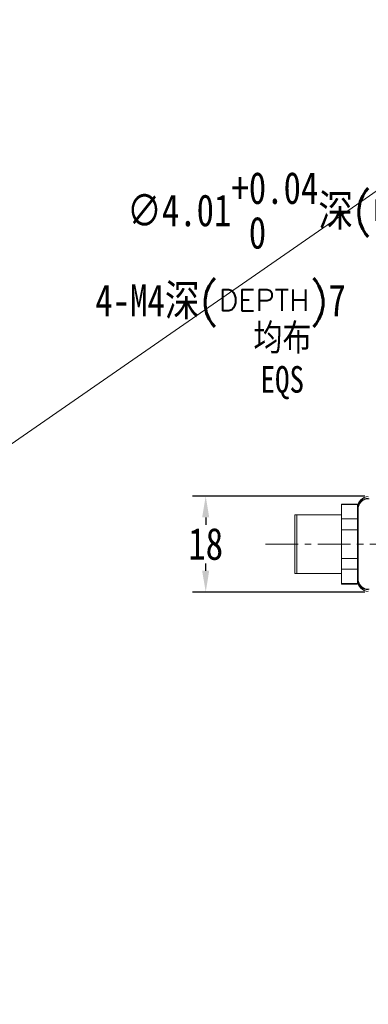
# Model space of a CAD drawing. Extents: x 695 to 3294, y -288 to 575.
# Tile 14 of 83: x 1115 to 1180, y -103 to 81. Entities that reach past the tile are written whole.
import ezdxf

# ---------------------------------------------------------------- set-up
doc = ezdxf.new("R2010")
doc.units = 0
doc.header["$LTSCALE"] = 16.335
doc.header["$PDMODE"] = 3
doc.header["$PDSIZE"] = 4
doc.linetypes.add('CENTER', pattern=[0.6, 0.375, -0.075, 0.075, -0.075])
doc.layers.get('Defpoints').update_dxf_attribs({"linetype": 'CONTINUOUS'})
for name, color, linetype, lineweight in [('7_ALL_FEATURES', 7, 'CONTINUOUS', 15), ('dim', 3, 'CONTINUOUS', 13), ('中心', 6, 'CENTER', 13)]:
    doc.layers.add(name, color=color, linetype=linetype, lineweight=lineweight)
doc.layers.add('标注线', color=3, linetype='CONTINUOUS')
doc.styles.get("Standard").update_dxf_attribs({"font": 'txt', "width": 0.8})
doc.dimstyles.get("Standard").update_dxf_attribs({"dimtxt": 3, "dimasz": 3, "dimexe": 2.5, "dimexo": 0.5, "dimtad": 1, "dimdsep": 46, "dimtxsty": 'Standard', "dimcen": 0.09, "dimadec": 0, "dimazin": 0, "dimtol": 1, "dimtp": 0.01, "dimtm": 0.01, "dimtfac": 1, "dimtofl": 0, "dimtmove": 0, "dimatfit": 3, "dimfxl": 1, "dimtolj": 1, "dimarcsym": 0})

# ---------------------------------------------------------------- blocks, each defined once
blk = doc.blocks.new('*D7')
at = {"layer": 'Defpoints', "color": 0, "transparency": 16777216}
for p in [(1179.9, -8.02), (1149.56, -26.03), (1179.9, -26.03)]:
    blk.add_point(p, dxfattribs=at)
at = {"layer": 'dim', "color": 0, "lineweight": -2, "transparency": 16777216}
for p, q in [((1179.4, -8.02), (1147.06, -8.02)), ((1149.56, -12.02), (1149.56, -13.4)), ((1149.56, -22.03), (1149.56, -20.65)), ((1179.4, -26.03), (1147.06, -26.03))]:
    blk.add_line(p, q, dxfattribs=at)
at = {"layer": 'dim', "color": 0, "transparency": 16777216}
for points in [[(1148.89, -12.02), (1150.22, -12.02), (1149.56, -8.02)], [(1148.89, -22.03), (1150.22, -22.03), (1149.56, -26.03)]]:
    blk.add_solid(points, dxfattribs=at)
at = {"layer": 'dim', "color": 0, "transparency": 16777216, "insert": (1149.56, -17.02), "char_height": 6, "attachment_point": 5}
blk.add_mtext('\\A1;18', dxfattribs=at)
blk = doc.blocks.new('*D12')
at = {"layer": 'Defpoints', "color": 0, "transparency": 16777216}
for p in [(1196.63, 18.23), (1199.65, 15.61)]:
    blk.add_point(p, dxfattribs=at)
at = {"layer": 'dim', "color": 0, "lineweight": -2, "transparency": 16777216}
for p, q in [((1181.61, 27.78), (1185.61, 27.78)), ((1185.61, 27.78), (1193.61, 20.85)), ((1197.64, 16.92), (1198.64, 16.92)), ((1198.14, 16.42), (1198.14, 17.42))]:
    blk.add_line(p, q, dxfattribs=at)
at = {"layer": 'dim', "color": 0, "transparency": 16777216}
blk.add_solid([(1194.04, 21.35), (1193.17, 20.35), (1196.63, 18.23)], dxfattribs=at)
at = {"layer": 'dim', "color": 0, "transparency": 16777216, "insert": (1152.35, 27.78), "char_height": 6, "attachment_point": 5}
blk.add_mtext('\\A1;4-M4{\\fSimSun|b0|i0|c134|p2;深\\Ftxt,gbcbig|c134;\\W1;(\\H0.66667x;DEPTH\\H1.49999x;)}7', dxfattribs=at)
blk = doc.blocks.new('*D13')
at = {"layer": 'Defpoints', "color": 0, "transparency": 16777216}
for p in [(1230.58, 29.31), (1233.58, 26.64)]:
    blk.add_point(p, dxfattribs=at)
at = {"layer": 'dim', "color": 0, "lineweight": -2, "transparency": 16777216}
for p, q in [((1208.19, 45.68), (1212.19, 45.68)), ((1212.19, 45.68), (1227.59, 31.97)), ((1231.58, 27.98), (1232.58, 27.98)), ((1232.08, 27.48), (1232.08, 28.48))]:
    blk.add_line(p, q, dxfattribs=at)
at = {"layer": 'dim', "color": 0, "transparency": 16777216}
blk.add_solid([(1228.04, 32.47), (1227.15, 31.47), (1230.58, 29.31)], dxfattribs=at)
at = {"layer": 'dim', "color": 0, "transparency": 16777216, "insert": (1169.74, 45.68), "char_height": 6, "attachment_point": 5}
blk.add_mtext('\\A1;∅4.01\\S+0.04^  0;{\\fSimSun|b0|i0|c134|p2;深\\Ftxt,gbcbig|c134;\\W1;(\\H0.66667x;DEPTH\\H1.49999x;)}4', dxfattribs=at)
blk = doc.blocks.new('*D21')
at = {"layer": 'Defpoints', "color": 0, "transparency": 16777216}
for p in [(1196.39, 18.66), (1202.86, -0.15), (1160.79, -17.02), (1292.92, -17.02), (1267.76, -52.71)]:
    blk.add_point(p, dxfattribs=at)
at = {"layer": 'dim', "color": 0, "lineweight": -2, "transparency": 16777216}
for start, end in [(141.7972, 150.6508), (164.0239, 173.2028)]:
    blk.add_arc((1232.08, -17.02), 33.74, start, end, dxfattribs=at)
at = {"layer": 'dim', "color": 0, "transparency": 16777216}
for points in [[(1205.07, 4.28), (1206.07, 3.4), (1208.22, 6.83)], [(1199.24, -13.07), (1197.91, -12.99), (1198.34, -17.02)]]:
    blk.add_solid(points, dxfattribs=at)
at = {"layer": 'dim', "color": 0, "transparency": 16777216, "insert": (1200.91, -4.11), "char_height": 6, "attachment_point": 5}
blk.add_mtext('\\A1;45°', dxfattribs=at)

msp = doc.modelspace()

# ---------------------------------------------------------------- linework, layer by layer
at = {"layer": '7_ALL_FEATURES', "color": 7, "linetype": 'Continuous'}
for p, q in [((1180.079, -8.508), (1180.236, -8.508)), ((1175.079, -24.523), (1175.079, -9.523)), ((1178.079, -9.523), (1175.079, -9.523)), ((1178.079, -9.615), (1175.079, -9.615)), ((1178.079, -9.523), (1178.079, -24.523)), ((1178.193, -23.622), (1178.193, -10.393)), ((1166.279, -22.523), (1166.279, -11.523)), ((1166.279, -11.523), (1175.079, -11.523)), ((1166.679, -11.523), (1166.679, -22.523)), ((1178.079, -12.308), (1175.079, -12.308)), ((1178.079, -14.331), (1175.079, -14.331)), ((1178.079, -19.716), (1175.079, -19.716)), ((1178.079, -21.739), (1175.079, -21.739)), ((1175.079, -22.523), (1166.279, -22.523)), ((1178.079, -24.432), (1175.079, -24.432)), ((1178.079, -24.523), (1175.079, -24.523)), ((1180.236, -25.507), (1180.079, -25.507))]:
    msp.add_line(p, q, dxfattribs=at)
for centre, radius, start, end in [((1180.079, -10.387), 2, 90.54744, 180.00091), ((1180.079, -10.394), 1.886, 90.00476, 167.138), ((1180.079, -10.371), 1.985, 90.00007, 90.54361), ((1180.085, -10.395), 1.893, 167.15244, 179.92497), ((1180.079, -23.628), 2, 179.99909, 269.45256), ((1180.085, -23.62), 1.893, 180.07512, 192.86767), ((1180.079, -23.621), 1.886, 192.88233, 269.99523), ((1180.079, -23.644), 1.985, 269.45639, 269.99993)]:
    msp.add_arc(centre, radius, start, end, dxfattribs=at)
for centre, start_param, end_param in [((1180.079, -10.113), 0, 1.5707963), ((1180.079, -23.902), -4.712389, -3.1415927)]:
    msp.add_ellipse(centre, major_axis=(0, 2), ratio=0.9998477, start_param=start_param, end_param=end_param, dxfattribs=at)
at = {"layer": '7_ALL_FEATURES', "color": 9, "linetype": 'Continuous'}
for points, knots in [([(1178.193, -10.393), (1178.176, -10.392), (1178.148, -10.392), (1178.116, -10.391), (1178.096, -10.389), (1178.087, -10.389), (1178.081, -10.388), (1178.079, -10.391), (1178.079, -10.393)], [0, 0, 0, 0, 0.4232938, 0.730716, 0.8396545, 0.9182707, 0.9659747, 1, 1, 1, 1]), ([(1178.193, -23.622), (1178.176, -23.622), (1178.153, -23.623), (1178.125, -23.624), (1178.108, -23.625), (1178.096, -23.626), (1178.087, -23.626), (1178.08, -23.627), (1178.079, -23.624), (1178.079, -23.622)], [0, 0, 0, 0, 0.4260132, 0.595931, 0.7351793, 0.8434501, 0.9204346, 0.9663365, 1, 1, 1, 1])]:
    msp.add_open_spline(points, degree=3, knots=knots, dxfattribs=at)
at = {"layer": 'dim'}
msp.add_line((694.682, -288.433), (1938.725, 574.553), dxfattribs=at)
at = {"layer": '中心'}
msp.add_line((1160.788, -17.023), (1292.925, -17.023), dxfattribs=at)

# ---------------------------------------------------------------- texts
at = {"layer": 'dim', "insert": (1158.514, 24.326), "char_height": 5, "width": 23.11054, "attachment_point": 1}
msp.add_mtext('{\\fSimSun|b0|i0|c134|p2;均布}', dxfattribs=at)
at = {"layer": '标注线', "insert": (1159.854, 16.414), "char_height": 5, "width": 14, "attachment_point": 1}
msp.add_mtext('{\\fSimSun|b0|i0|c134|p2;EQS}', dxfattribs=at)

# ---------------------------------------------------------------- dimensions: what is measured, and where the dimension line sits
at = {"layer": 'dim'}
for p1, p2, text, override, picture, middle in [((1233.576, 26.643), (1230.581, 29.31), '<>{\\fSimSun|b0|i0|c134|p2;深\\Ftxt,gbcbig|c134;\\W1;(\\H0.66667x;DEPTH\\H1.49999x;)}4', {"dimtxt": 6, "dimasz": 4, "dimgap": 0.625, "dimtad": 0, "dimtih": 1, "dimtoh": 1, "dimpost": '', "dimcen": 0.5, "dimadec": 2, "dimazin": 2, "dimtol": 1, "dimlim": 0, "dimtp": 0.04, "dimtm": 0, "dimtzin": 8}, '*D13', (1169.736, 45.683)), ((1199.648, 15.607), (1196.627, 18.228), '4-M4{\\fSimSun|b0|i0|c134|p2;深\\Ftxt,gbcbig|c134;\\W1;(\\H0.66667x;DEPTH\\H1.49999x;)}7', {"dimtxt": 6, "dimasz": 4, "dimtad": 0, "dimtih": 1, "dimtoh": 1, "dimcen": 0.5, "dimadec": 2, "dimazin": 2, "dimtol": 0, "dimtzin": 0}, '*D12', (1152.354, 27.784))]:
    dim = msp.add_diameter_dim_2p(p1=p1, p2=p2, text=text, dimstyle='Standard', override=override, dxfattribs=at)
    dim.commit()
    dim.dimension.update_dxf_attribs({"geometry": picture, "text_midpoint": middle, "dimtype": 163})
dim = msp.add_angular_dim_2l(base=(1202.861, -0.155), line1=((1160.788, -17.023), (1292.925, -17.023)), line2=((1267.763, -52.708), (1196.394, 18.661)), dimstyle='Standard', override={"dimtxt": 6, "dimasz": 4, "dimtad": 0, "dimtih": 1, "dimtoh": 1, "dimcen": 0.5, "dimadec": 2, "dimazin": 2, "dimtol": 0, "dimtzin": 0}, dxfattribs=at)
dim.commit()
dim.dimension.update_dxf_attribs({"geometry": '*D21', "text_midpoint": (1200.909, -4.113)})
dim = msp.add_linear_dim(base=(1149.557, -26.031), p1=(1179.9, -8.015), p2=(1179.9, -26.031), angle=90, dimstyle='Standard', override={"dimtxt": 6, "dimasz": 4, "dimtad": 0, "dimtih": 1, "dimtoh": 1, "dimdec": 0, "dimcen": 2.673, "dimadec": 2, "dimazin": 2, "dimtol": 0, "dimtzin": 0}, dxfattribs=at)
dim.commit()
dim.dimension.update_dxf_attribs({"geometry": '*D7', "text_midpoint": (1149.557, -17.023)})

doc.saveas('drawing.dxf')
